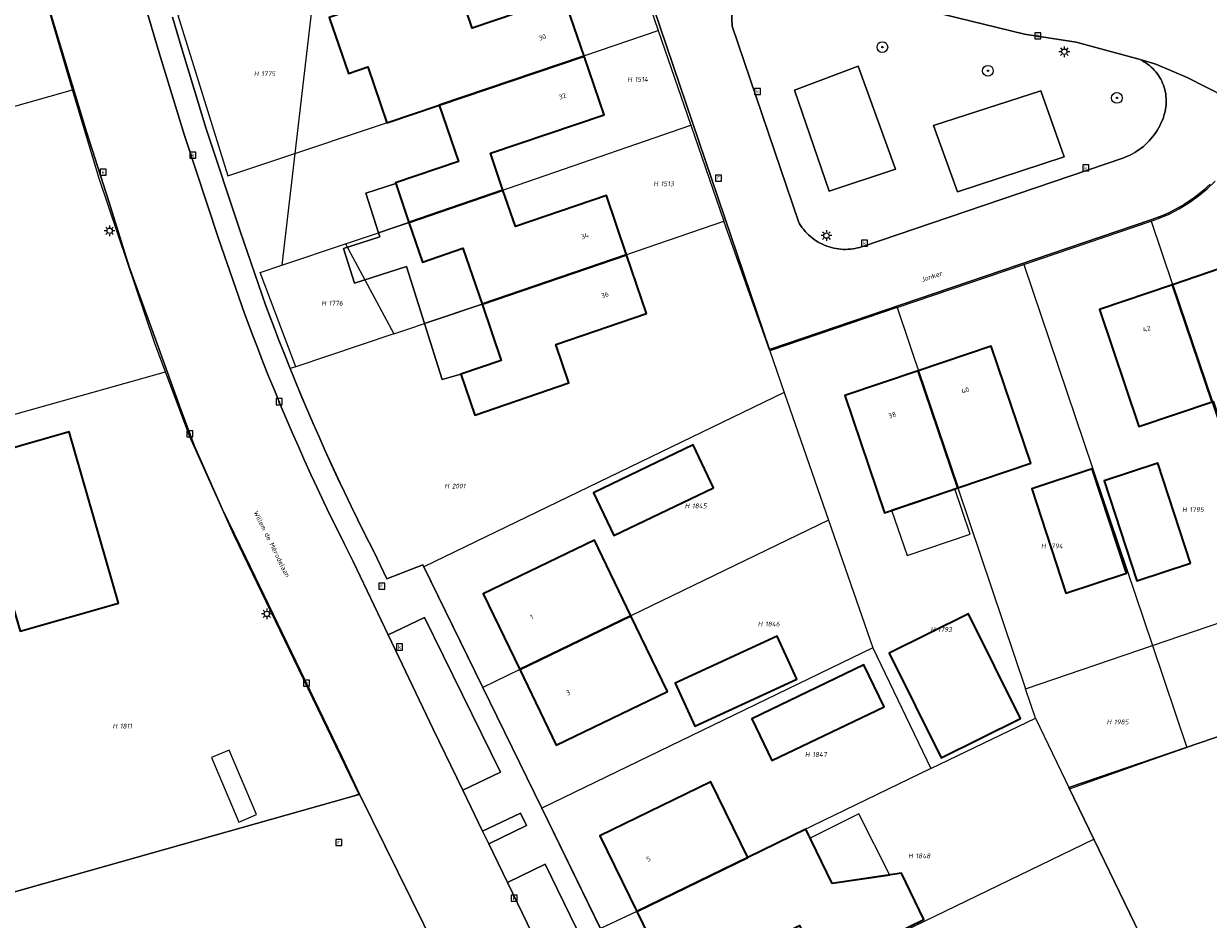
# Model space of a CAD drawing. Header units: metres. Extents: x 250001 to 257773, y 598992 to 609118.
# Tile 52 of 256: x 251798 to 251886, y 601089 to 601156. Entities that reach past the tile are written whole.
import ezdxf
from ezdxf.enums import TextEntityAlignment as Align
from ezdxf.lldxf.tags import DXFTag

# ---------------------------------------------------------------- set-up
doc = ezdxf.new("R2010")
doc.units = ezdxf.units.M
for name, color, linetype, lineweight in [('B-WE-GR-BOOM-S', 252, 'Continuous', 25), ('B-WE-GR-GROENVOORZIENING-GV', 252, 'Continuous', 18), ('B-WE-KG-GRENS_PERCEEL-G', 150, 'KG-PERCEEL', 18), ('B-WE-KG-GRENS_PERCEEL-S', 150, 'Continuous', 25), ('B-WE-KL-ET_LS_OV_LICHTMAST-S', 252, 'Continuous', 25), ('B-WE-OG-BEBOUWING-GV', 1, 'Continuous', 35), ('B-WE-OG-BEBOUWING-T18', 7, 'Continuous', 18), ('B-WE-OG-BEBOUWING_LUIFEL-GV', 1, 'Continuous', 18), ('B-WE-OG-BEBOUWING_OVERBOUWING-GV', 1, 'Continuous', 18), ('B-WE-OG-TERREIN_ERF-GV', 7, 'Continuous', 18), ('B-WE-OG-TOPOGRAFIE-T18', 2, 'Continuous', 18), ('B-WE-RI-GWA_KOLK-S', 252, 'Continuous', 25), ('B-WE-RI-GWA_RIOOLPUT-S', 252, 'Continuous', 25), ('B-WE-VH-VERHARDING_GESLOTEN-GV', 252, 'Continuous', 18), ('B-WE-VH-VERHARDING_OPEN-GV', 252, 'Continuous', 18), ('X-XX-AL-REFERENTIE-G', 7, 'Continuous', 18)]:
    doc.layers.add(name, color=color, linetype=linetype, lineweight=lineweight)
doc.styles.add('NLCS-ISO', font='NLCS-ISO.ttf')
doc.styles.add('NLCS-ISO-ANNOTATIEF-T18', font='NLCS-ISO.ttf', dxfattribs={"height": 1.8})
doc.styles.get("Standard").update_dxf_attribs({"font": 'NLCS-ISO.ttf'})
tags = doc.linetypes.add('KG-PERCEEL', pattern='A,5.5,-2,["P",Standard,S=1.8,R=0,X=-0.5,Y=-0.9],-2,5.5,-2,[5,NLCS.SHX,S=0.75,R=0,X=0,Y=0],-2', length=19).pattern_tags.tags
tags[6] = DXFTag(74, 10)

# ---------------------------------------------------------------- blocks, each defined once
blk = doc.blocks.new('SKG-PERCEELNUMMER-SO')
at = {"style": 'NLCS-ISO', "oblique": 10, "flags": 1}
blk.add_attdef('GEMEENTECODE', text='', height=1.8, dxfattribs=at).set_placement((0, 2.55), align=Align.MIDDLE_CENTER)
at = {"style": 'NLCS-ISO', "oblique": 10}
blk.add_attdef('SECTIE', text='', height=1.8, dxfattribs=at).set_placement((-0.5, 0), align=Align.MIDDLE_RIGHT)
blk.add_attdef('PERCEELNUMMER', text='', height=1.8, dxfattribs=at).set_placement((0.5, 0), align=Align.MIDDLE_LEFT)
blk = doc.blocks.new('BS2021-132-Xref-KAD-20210617')
at = {"layer": 'B-WE-KG-GRENS_PERCEEL-G', "flags": 128}
for points in [[(251801.755, 601150.883), (251801.303, 601152.388), (251797.525, 601165.24)], [(251819.85, 601159.142), (251842.064, 601165.009), (251845.405, 601155.3)], [(251819.85, 601159.142), (251809.621, 601156.441), (251813.328, 601144.457), (251818.33, 601146.131)], [(251819.85, 601159.142), (251818.33, 601146.131)], [(251818.33, 601146.131), (251829.079, 601149.73), (251845.405, 601155.3)], [(251845.405, 601155.3), (251847.835, 601148.239)], [(251796.779, 601149.466), (251801.755, 601150.883)], [(251808.693, 601129.871), (251807.907, 601131.985), (251803.737, 601144.277), (251801.755, 601150.883)], [(251822.096, 601139.396), (251826.836, 601140.989), (251847.835, 601148.239)], [(251847.835, 601148.239), (251850.293, 601141.095)], [(251818.33, 601146.131), (251817.357, 601137.804)], [(251882.7, 601141.28), (251883.48, 601141.617), (251884.234, 601142.008), (251884.958, 601142.451), (251885.65, 601142.944), (251886.305, 601143.485), (251886.92, 601144.07)], [(251825.698, 601132.691), (251832.282, 601134.9), (251850.293, 601141.095)], [(251853.73, 601131.43), (251850.293, 601141.095)], [(251872.664, 601137.861), (251882.14, 601141.08)], [(251882.14, 601141.08), (251882.7, 601141.28)], [(251882.14, 601141.08), (251891.703, 601112.698)], [(251817.357, 601137.804), (251822.096, 601139.396)], [(251822.096, 601139.396), (251825.698, 601132.691)], [(251818.392, 601130.242), (251815.736, 601137.259), (251817.357, 601137.804)], [(251863.21, 601134.65), (251872.664, 601137.861)], [(251872.664, 601137.861), (251882.237, 601109.472)], [(251863.21, 601134.65), (251853.73, 601131.43)], [(251863.21, 601134.65), (251867.724, 601121.214), (251872.78, 601106.25)], [(251825.698, 601132.691), (251818.392, 601130.242)], [(251853.73, 601131.43), (251854.804, 601128.332)], [(251818.392, 601130.242), (251817.985, 601130.106)], [(251803.298, 601128.354), (251808.693, 601129.871)], [(251823.118, 601098.381), (251813.792, 601117.717), (251810.5, 601125.008), (251808.693, 601129.871)], [(251823.527, 601117.829), (251822.047, 601120.855), (251820.63, 601123.911), (251819.276, 601126.995), (251817.985, 601130.106)], [(251783.333, 601122.739), (251803.298, 601128.354)], [(251854.804, 601128.332), (251827.944, 601115.327)], [(251854.804, 601128.332), (251858.102, 601118.821)], [(251858.102, 601118.821), (251843.379, 601111.684), (251835.092, 601107.697), (251832.344, 601106.341)], [(251858.102, 601118.821), (251861.4, 601109.31)], [(251823.527, 601117.829), (251824.208, 601116.472), (251825.177, 601114.442), (251827.867, 601115.482), (251827.944, 601115.327)], [(251827.944, 601115.327), (251832.344, 601106.341)], [(251882.237, 601109.472), (251891.703, 601112.698)], [(251861.4, 601109.31), (251836.739, 601097.363)], [(251861.4, 601109.31), (251865.73, 601100.3)], [(251872.78, 601106.25), (251882.237, 601109.472)], [(251882.237, 601109.472), (251884.797, 601101.882)], [(251836.739, 601097.363), (251832.344, 601106.341)], [(251873.52, 601104.05), (251872.78, 601106.25)], [(251894.233, 601105.189), (251884.797, 601101.882)], [(251865.73, 601100.3), (251873.52, 601104.05)], [(251873.52, 601104.05), (251876.058, 601098.789)], [(251876.058, 601098.789), (251881.725, 601100.798), (251884.692, 601101.845), (251884.797, 601101.882)], [(251865.73, 601100.3), (251852.094, 601093.693), (251843.82, 601089.667), (251841.115, 601088.395)], [(251818.008, 601096.938), (251823.118, 601098.381)], [(251876.058, 601098.789), (251877.867, 601095.039)], [(251792.687, 601089.788), (251818.008, 601096.938)], [(251836.739, 601097.363), (251841.115, 601088.395)], [(251845.512, 601079.385), (251877.867, 601095.039)], [(251877.867, 601095.039), (251882.224, 601086.037)]]:
    blk.add_lwpolyline(points, dxfattribs=at)
at = {"layer": 'B-WE-KG-GRENS_PERCEEL-S', "xscale": 0.2, "yscale": 0.2, "zscale": 0.2}
for p, values in [((251815.725, 601152.075), {'PERCEELNUMMER': '1775', 'SECTIE': 'H'}), ((251843.555, 601151.645), {'PERCEELNUMMER': '1514', 'SECTIE': 'H'}), ((251845.495, 601143.872), {'PERCEELNUMMER': '1513', 'SECTIE': 'H'}), ((251820.755, 601134.975), {'PERCEELNUMMER': '1776', 'SECTIE': 'H'}), ((251829.923, 601121.349), {'PERCEELNUMMER': '2001', 'SECTIE': 'H'}), ((251847.829, 601119.875), {'PERCEELNUMMER': '1845', 'SECTIE': 'H'}), ((251884.898, 601119.598), {'PERCEELNUMMER': '1795', 'SECTIE': 'H'}), ((251874.387, 601116.885), {'PERCEELNUMMER': '1794', 'SECTIE': 'H'}), ((251853.273, 601111.075), {'PERCEELNUMMER': '1846', 'SECTIE': 'H'}), ((251866.146, 601110.668), {'PERCEELNUMMER': '1793', 'SECTIE': 'H'}), ((251805.192, 601103.467), {'PERCEELNUMMER': '1811', 'SECTIE': 'H'}), ((251879.275, 601103.776), {'PERCEELNUMMER': '1985', 'SECTIE': 'H'}), ((251856.792, 601101.352), {'PERCEELNUMMER': '1847', 'SECTIE': 'H'}), ((251864.483, 601093.797), {'PERCEELNUMMER': '1848', 'SECTIE': 'H'})]:
    blk.add_blockref('SKG-PERCEELNUMMER-SO', p, dxfattribs=at).add_auto_attribs(values)
blk = doc.blocks.new('SKL-ET_OV_LICHTMAST-SO')
at = {"color": 0, "linetype": 'ByBlock', "lineweight": 18}
for points in [[(-1.25, 0), (-2, 0)], [(-1.41, 1.41), (-0.88, 0.88)], [(0, 2), (0, 1.25)], [(0.88, 0.88), (1.41, 1.41)], [(2, 0), (1.25, 0)], [(-1.41, -1.41), (-0.88, -0.88)], [(0, -1.25), (0, -2)], [(0.88, -0.88), (1.41, -1.41)]]:
    blk.add_lwpolyline(points, dxfattribs=at)
blk.add_circle((0, 0), 1, dxfattribs=at)
blk = doc.blocks.new('SRI-KOLK-SO')
at = {"color": 0, "linetype": 'ByBlock', "lineweight": 18}
blk.add_lwpolyline([(-1.125, -1.125), (1.125, -1.125), (1.125, 1.125), (-1.125, 1.125)], close=True, dxfattribs=at)
at = {"color": 0, "linetype": 'ByBlock', "lineweight": 18, "style": 'NLCS-ISO'}
blk.add_text('k', height=1.5, dxfattribs=at).set_placement((0, 0), align=Align.MIDDLE_CENTER)
blk = doc.blocks.new('SRI-PUT_INSPECTIEPUT_RIOOLPUT-SO')
at = {"color": 0, "linetype": 'ByBlock', "lineweight": 18}
blk.add_lwpolyline([(-1.12, -1.12), (1.12, -1.12), (1.12, 1.12), (-1.12, 1.12)], close=True, dxfattribs=at)
at = {"color": 0, "linetype": 'ByBlock', "lineweight": 18, "style": 'NLCS-ISO'}
blk.add_text('r', height=1.5, dxfattribs=at).set_placement((0, 0.28), align=Align.MIDDLE_CENTER)
blk = doc.blocks.new('SGR-BOOM_01-SO')
at = {"linetype": 'ByBlock', "lineweight": 18}
h = blk.add_hatch(color=0, dxfattribs=at)
h.dxf.hatch_style = 1
edge = h.paths.add_edge_path()
edge.add_arc((0, 0), 0.25, 0, 360)
at = {"color": 0, "linetype": 'ByBlock', "lineweight": 18}
for radius in [2, 0.25]:
    blk.add_circle((0, 0), radius, dxfattribs=at)
blk = doc.blocks.new('BS2021-132-Xref-BGT-GRIJS-20210617-aangepast')
at = {"layer": 'B-WE-GR-GROENVOORZIENING-GV', "flags": 128}
for points in [[(251850.809, 601157.93), (251850.929, 601155.609), (251855.85, 601141.05), (251855.94, 601140.896), (251856.036, 601140.745), (251856.139, 601140.599), (251856.249, 601140.458), (251856.365, 601140.322), (251856.486, 601140.192), (251856.614, 601140.066), (251856.747, 601139.947), (251856.885, 601139.834), (251857.028, 601139.727), (251857.175, 601139.626), (251857.327, 601139.533), (251857.484, 601139.446), (251857.643, 601139.366), (251857.807, 601139.294), (251857.973, 601139.229), (251858.142, 601139.171), (251858.313, 601139.121), (251858.487, 601139.079), (251858.662, 601139.044), (251858.839, 601139.018), (251859.016, 601138.999), (251859.195, 601138.988), (251859.373, 601138.986), (251859.552, 601138.991), (251859.73, 601139.004), (251859.907, 601139.025), (251860.084, 601139.055), (251860.258, 601139.092), (251860.431, 601139.137), (251860.602, 601139.189), (251860.66, 601139.209), (251880.019, 601145.78), (251880.205, 601145.849), (251880.388, 601145.925), (251880.568, 601146.009), (251880.744, 601146.1), (251880.917, 601146.198), (251881.085, 601146.303), (251881.249, 601146.414), (251881.409, 601146.532), (251881.563, 601146.656), (251881.712, 601146.787), (251881.856, 601146.923), (251881.995, 601147.065), (251882.127, 601147.213), (251882.254, 601147.366), (251882.374, 601147.523), (251882.488, 601147.686), (251882.595, 601147.853), (251882.695, 601148.024), (251882.788, 601148.199), (251882.875, 601148.378), (251882.954, 601148.56), (251883.025, 601148.745), (251883.089, 601148.932), (251883.139, 601149.099), (251883.18, 601149.259), (251883.213, 601149.421), (251883.239, 601149.585), (251883.256, 601149.749), (251883.266, 601149.915), (251883.267, 601150.08), (251883.261, 601150.246), (251883.246, 601150.411), (251883.224, 601150.574), (251883.194, 601150.737), (251883.155, 601150.898), (251883.11, 601151.057), (251883.056, 601151.214), (251882.995, 601151.368), (251882.927, 601151.518), (251882.851, 601151.666), (251882.769, 601151.809), (251882.679, 601151.948), (251882.583, 601152.083), (251882.481, 601152.213), (251882.372, 601152.338), (251882.258, 601152.457), (251882.137, 601152.571), (251882.012, 601152.679), (251881.881, 601152.781), (251881.746, 601152.876), (251881.606, 601152.965), (251881.462, 601153.046), (251881.319, 601153.119), (251876.543, 601154.422), (251872.692, 601155.008), (251865.684, 601156.724)], [(251894.436, 601105.177), (251876.01, 601098.899), (251886.582, 601077.033)], [(251828.877, 601086.783), (251823.136, 601098.386), (251822.328, 601098.158), (251767.973, 601082.81), (251759.291, 601113.469), (251751.051, 601142.117), (251659.41, 601115.609)]]:
    blk.add_lwpolyline(points, dxfattribs=at)
for points in [[(251863.097, 601144.956), (251860.299, 601152.625), (251855.559, 601150.837), (251858.141, 601143.311)], [(251855.559, 601150.837), (251860.299, 601152.625), (251863.097, 601144.956), (251858.141, 601143.311)], [(251875.663, 601145.886), (251873.911, 601150.79), (251865.933, 601148.202), (251867.699, 601143.282)], [(251865.933, 601148.202), (251873.911, 601150.79), (251875.663, 601145.886), (251867.699, 601143.282)], [(251833.643, 601100.046), (251828.002, 601111.567), (251825.284, 601110.27), (251828.64, 601103.236), (251830.841, 601098.696)], [(251835.593, 601096.057), (251835.138, 601096.993), (251832.324, 601095.636), (251832.782, 601094.691)], [(251842.536, 601081.766), (251836.992, 601093.179), (251834.178, 601091.812), (251837.114, 601085.756), (251839.673, 601080.399)]]:
    blk.add_lwpolyline(points, close=True, dxfattribs=at)
at = {"layer": 'B-WE-OG-BEBOUWING-GV', "flags": 128}
for points in [[(251830.562, 601158.336), (251830.182, 601159.445), (251826.945, 601158.336), (251820.891, 601156.263), (251822.32, 601152.089), (251823.763, 601152.583), (251825.187, 601148.422), (251829.078, 601149.729), (251839.892, 601153.38), (251838.38, 601157.81), (251831.545, 601155.471)], [(251841.38, 601149.02), (251839.892, 601153.38), (251829.078, 601149.729), (251830.513, 601145.535), (251825.828, 601143.932), (251825.843, 601143.887), (251826.834, 601140.988), (251833.838, 601143.407), (251832.909, 601146.141)], [(251834.765, 601140.68), (251833.838, 601143.407), (251826.834, 601140.988), (251827.842, 601138.043), (251830.853, 601139.074), (251832.284, 601134.895), (251843.054, 601138.591), (251841.559, 601142.989)], [(251844.54, 601134.219), (251843.054, 601138.591), (251832.284, 601134.895), (251833.714, 601130.716), (251830.703, 601129.685), (251831.744, 601126.646), (251838.758, 601129.047), (251837.78, 601131.907)], [(251891.456, 601131.465), (251889.17, 601138.199), (251883.724, 601136.353), (251886.683, 601127.636), (251886.754, 601127.66), (251887.985, 601124.023), (251892.989, 601125.709), (251895.29, 601118.88), (251899.299, 601120.219), (251896.989, 601127.069), (251895.076, 601132.696)], [(251886.683, 601127.636), (251883.724, 601136.353), (251878.29, 601134.51), (251881.23, 601125.79)], [(251873.17, 601123.06), (251870.22, 601131.77), (251864.772, 601129.93), (251867.725, 601121.215)], [(251867.725, 601121.215), (251864.772, 601129.93), (251859.32, 601128.089), (251862.279, 601119.369), (251864.619, 601120.162)], [(251805.179, 601112.64), (251801.519, 601125.4), (251786.799, 601121.18), (251790.014, 601109.973), (251797.392, 601112.152), (251797.867, 601110.544)], [(251849.534, 601121.229), (251848.011, 601124.412), (251840.578, 601120.855), (251842.101, 601117.672)], [(251880.298, 601114.863), (251877.756, 601122.631), (251873.238, 601121.152), (251875.78, 601113.384)], [(251885.062, 601115.596), (251882.628, 601123.054), (251878.642, 601121.753), (251881.076, 601114.295)], [(251843.373, 601111.675), (251840.651, 601117.323), (251832.374, 601113.332), (251835.091, 601107.694)], [(251846.087, 601106.045), (251843.373, 601111.675), (251835.091, 601107.694), (251837.809, 601102.055)], [(251872.399, 601104.034), (251868.531, 601111.841), (251862.617, 601108.911), (251866.485, 601101.104)], [(251855.744, 601106.958), (251854.279, 601110.158), (251846.673, 601106.673), (251848.138, 601103.473)], [(251862.239, 601104.913), (251860.742, 601108.028), (251852.389, 601104.015), (251853.886, 601100.9)], [(251852.078, 601093.685), (251849.335, 601099.327), (251841.061, 601095.305), (251843.806, 601089.66)], [(251858.372, 601091.743), (251856.403, 601095.79), (251852.078, 601093.685), (251843.806, 601089.66), (251846.535, 601084.047), (251854.809, 601088.069), (251855.944, 601088.604), (251857.534, 601085.323), (251865.209, 601089.058), (251863.533, 601092.502)]]:
    blk.add_lwpolyline(points, close=True, dxfattribs=at)
at = {"layer": 'B-WE-OG-BEBOUWING_LUIFEL-GV', "flags": 128}
for points in [[(251862.801, 601119.546), (251863.95, 601116.183), (251868.644, 601117.762), (251867.518, 601121.145)], [(251812.118, 601101.129), (251814.145, 601096.322), (251815.463, 601096.877), (251813.435, 601101.685)], [(251856.727, 601095.125), (251858.372, 601091.743), (251862.66, 601092.374), (251860.348, 601096.938)]]:
    blk.add_lwpolyline(points, close=True, dxfattribs=at)
at = {"layer": 'B-WE-OG-BEBOUWING_OVERBOUWING-GV', "flags": 128}
for points in [[(251826.834, 601140.988), (251825.843, 601143.887), (251823.622, 601143.177), (251824.565, 601140.228)], [(251827.842, 601138.043), (251826.834, 601140.988), (251824.565, 601140.228), (251824.661, 601139.927), (251821.948, 601139.06), (251822.774, 601136.477), (251826.654, 601137.718), (251827.994, 601133.459), (251832.284, 601134.895), (251830.853, 601139.074)], [(251833.714, 601130.716), (251832.284, 601134.895), (251827.994, 601133.459), (251829.302, 601129.3), (251830.703, 601129.685)]]:
    blk.add_lwpolyline(points, close=True, dxfattribs=at)
at = {"layer": 'B-WE-OG-TERREIN_ERF-GV', "flags": 128}
for points in [[(251767.973, 601082.81), (251822.328, 601098.158), (251823.136, 601098.386), (251821.828, 601101.194), (251814.652, 601116.074), (251812.94, 601119.594), (251810.845, 601124.32), (251809.823, 601127.065), (251808.831, 601129.82), (251808.081, 601131.942), (251805.98, 601137.694), (251804.472, 601142.547), (251802.807, 601147.736), (251799.589, 601158.336), (251799.196, 601159.631), (251797.689, 601165.3)], [(251886.55, 601143.847), (251886.324, 601143.636), (251886.092, 601143.432), (251885.855, 601143.234), (251885.612, 601143.042), (251885.365, 601142.856), (251885.113, 601142.677), (251884.857, 601142.504), (251884.596, 601142.338), (251884.331, 601142.179), (251884.062, 601142.027), (251883.789, 601141.882), (251883.513, 601141.744), (251883.233, 601141.613), (251882.949, 601141.489), (251882.663, 601141.373), (251882.107, 601141.174), (251853.695, 601131.523), (251844.62, 601158.336)], [(251809.208, 601156.297), (251809.858, 601154.11), (251811.727, 601147.972), (251814.261, 601140.338), (251816.168, 601134.788), (251816.814, 601133.09), (251817.095, 601132.356), (251817.506, 601131.298), (251817.925, 601130.243), (251818.352, 601129.19), (251818.786, 601128.141), (251819.227, 601127.095), (251819.676, 601126.052), (251820.132, 601125.013), (251820.595, 601123.976), (251821.065, 601122.943), (251821.543, 601121.913), (251822.028, 601120.887), (251822.521, 601119.863), (251823.02, 601118.844), (251823.527, 601117.828), (251824.207, 601116.472), (251825.176, 601114.441), (251827.866, 601115.482), (251836.739, 601097.361), (251854.25, 601061.358)], [(251886.582, 601077.033), (251876.01, 601098.899), (251894.436, 601105.177)], [(251830.562, 601158.336), (251831.545, 601155.471), (251838.38, 601157.81), (251839.892, 601153.38), (251841.38, 601149.02), (251832.909, 601146.141), (251833.838, 601143.407), (251834.765, 601140.68), (251841.559, 601142.989), (251843.054, 601138.591), (251844.54, 601134.219), (251837.78, 601131.907), (251838.758, 601129.047), (251831.744, 601126.646), (251830.703, 601129.685), (251829.302, 601129.3), (251827.994, 601133.459), (251826.654, 601137.718), (251822.774, 601136.477), (251821.948, 601139.06), (251824.661, 601139.927), (251824.565, 601140.228), (251823.622, 601143.177), (251825.843, 601143.887), (251825.828, 601143.932), (251830.513, 601145.535), (251829.078, 601149.729), (251825.187, 601148.422), (251823.763, 601152.583), (251822.32, 601152.089), (251820.891, 601156.263)]]:
    blk.add_lwpolyline(points, dxfattribs=at)
for points in [[(251878.29, 601134.51), (251883.724, 601136.353), (251889.17, 601138.199), (251891.456, 601131.465), (251895.076, 601132.696), (251896.989, 601127.069), (251899.299, 601120.219), (251895.29, 601118.88), (251892.989, 601125.709), (251887.985, 601124.023), (251886.754, 601127.66), (251886.683, 601127.636), (251881.23, 601125.79)], [(251864.772, 601129.93), (251870.22, 601131.77), (251873.17, 601123.06), (251867.725, 601121.215), (251864.619, 601120.162), (251862.279, 601119.369), (251859.32, 601128.089)], [(251786.799, 601121.18), (251801.519, 601125.4), (251805.179, 601112.64), (251797.867, 601110.544), (251797.392, 601112.152), (251790.014, 601109.973)], [(251849.534, 601121.229), (251842.101, 601117.672), (251840.578, 601120.855), (251848.011, 601124.412)], [(251877.756, 601122.631), (251880.298, 601114.863), (251875.78, 601113.384), (251873.238, 601121.152)], [(251878.642, 601121.753), (251882.628, 601123.054), (251885.062, 601115.596), (251881.076, 601114.295)], [(251846.087, 601106.045), (251837.809, 601102.055), (251835.091, 601107.694), (251832.374, 601113.332), (251840.651, 601117.323), (251843.373, 601111.675)], [(251868.531, 601111.841), (251872.399, 601104.034), (251866.485, 601101.104), (251862.617, 601108.911)], [(251855.744, 601106.958), (251848.138, 601103.473), (251846.673, 601106.673), (251854.279, 601110.158)], [(251860.742, 601108.028), (251862.239, 601104.913), (251853.886, 601100.9), (251852.389, 601104.015)], [(251856.403, 601095.79), (251858.372, 601091.743), (251863.533, 601092.502), (251865.209, 601089.058), (251857.534, 601085.323), (251855.944, 601088.604), (251854.809, 601088.069), (251846.535, 601084.047), (251843.806, 601089.66), (251841.061, 601095.305), (251849.335, 601099.327), (251852.078, 601093.685)]]:
    blk.add_lwpolyline(points, close=True, dxfattribs=at)
at = {"layer": 'B-WE-VH-VERHARDING_GESLOTEN-GV', "flags": 128}
for points in [[(251797.689, 601165.3), (251799.196, 601159.631), (251799.589, 601158.336), (251802.807, 601147.736), (251804.472, 601142.547), (251805.98, 601137.694), (251808.081, 601131.942), (251808.831, 601129.82), (251809.823, 601127.065), (251810.845, 601124.32), (251812.94, 601119.594), (251814.652, 601116.074), (251821.828, 601101.194), (251823.136, 601098.386), (251828.877, 601086.783)], [(251837.114, 601085.756), (251834.178, 601091.812), (251832.782, 601094.691), (251832.324, 601095.636), (251830.841, 601098.696), (251828.64, 601103.236), (251825.284, 601110.27), (251822.681, 601115.724), (251822.008, 601117.065), (251821.498, 601118.087), (251820.996, 601119.112), (251820.501, 601120.141), (251820.013, 601121.173), (251819.532, 601122.209), (251819.059, 601123.248), (251818.593, 601124.29), (251818.134, 601125.336), (251817.682, 601126.385), (251817.238, 601127.436), (251816.801, 601128.491), (251816.372, 601129.549), (251815.95, 601130.61), (251815.536, 601131.674), (251815.225, 601132.486), (251814.57, 601134.209), (251812.651, 601139.793), (251810.106, 601147.457), (251808.23, 601153.621), (251807.103, 601157.412)], [(251865.684, 601156.724), (251872.692, 601155.008), (251876.543, 601154.422), (251881.319, 601153.119), (251882.5, 601152.79), (251884.829, 601151.79), (251889.17, 601149.589)]]:
    blk.add_lwpolyline(points, dxfattribs=at)
at = {"layer": 'B-WE-VH-VERHARDING_OPEN-GV', "flags": 128}
for points in [[(251807.103, 601157.412), (251808.23, 601153.621), (251810.106, 601147.457), (251812.651, 601139.793), (251814.57, 601134.209), (251815.225, 601132.486), (251815.536, 601131.674), (251815.95, 601130.61), (251816.372, 601129.549), (251816.801, 601128.491), (251817.238, 601127.436), (251817.682, 601126.385), (251818.134, 601125.336), (251818.593, 601124.29), (251819.059, 601123.248), (251819.532, 601122.209), (251820.013, 601121.173), (251820.501, 601120.141), (251820.996, 601119.112), (251821.498, 601118.087), (251822.008, 601117.065), (251822.681, 601115.724), (251825.284, 601110.27), (251828.002, 601111.567), (251833.643, 601100.046), (251830.841, 601098.696), (251832.324, 601095.636), (251835.138, 601096.993), (251835.593, 601096.057), (251832.782, 601094.691), (251834.178, 601091.812), (251836.992, 601093.179), (251842.536, 601081.766)], [(251854.25, 601061.358), (251836.739, 601097.361), (251827.866, 601115.482), (251825.176, 601114.441), (251824.207, 601116.472), (251823.527, 601117.828), (251823.02, 601118.844), (251822.521, 601119.863), (251822.028, 601120.887), (251821.543, 601121.913), (251821.065, 601122.943), (251820.595, 601123.976), (251820.132, 601125.013), (251819.676, 601126.052), (251819.227, 601127.095), (251818.786, 601128.141), (251818.352, 601129.19), (251817.925, 601130.243), (251817.506, 601131.298), (251817.095, 601132.356), (251816.814, 601133.09), (251816.168, 601134.788), (251814.261, 601140.338), (251811.727, 601147.972), (251809.858, 601154.11), (251809.208, 601156.297)], [(251844.62, 601158.336), (251853.695, 601131.523), (251882.107, 601141.174), (251882.663, 601141.373), (251882.949, 601141.489), (251883.233, 601141.613), (251883.513, 601141.744), (251883.789, 601141.882), (251884.062, 601142.027), (251884.331, 601142.179), (251884.596, 601142.338), (251884.857, 601142.504), (251885.113, 601142.677), (251885.365, 601142.856), (251885.612, 601143.042), (251885.855, 601143.234), (251886.092, 601143.432), (251886.324, 601143.636), (251886.55, 601143.847)], [(251889.17, 601149.589), (251884.829, 601151.79), (251882.5, 601152.79), (251881.319, 601153.119), (251881.462, 601153.046), (251881.606, 601152.965), (251881.746, 601152.876), (251881.881, 601152.781), (251882.012, 601152.679), (251882.137, 601152.571), (251882.258, 601152.457), (251882.372, 601152.338), (251882.481, 601152.213), (251882.583, 601152.083), (251882.679, 601151.948), (251882.769, 601151.809), (251882.851, 601151.666), (251882.927, 601151.518), (251882.995, 601151.368), (251883.056, 601151.214), (251883.11, 601151.057), (251883.155, 601150.898), (251883.194, 601150.737), (251883.224, 601150.574), (251883.246, 601150.411), (251883.261, 601150.246), (251883.267, 601150.08), (251883.266, 601149.915), (251883.256, 601149.749), (251883.239, 601149.585), (251883.213, 601149.421), (251883.18, 601149.259), (251883.139, 601149.099), (251883.089, 601148.932), (251883.025, 601148.745), (251882.954, 601148.56), (251882.875, 601148.378), (251882.788, 601148.199), (251882.695, 601148.024), (251882.595, 601147.853), (251882.488, 601147.686), (251882.374, 601147.523), (251882.254, 601147.366), (251882.127, 601147.213), (251881.995, 601147.065), (251881.856, 601146.923), (251881.712, 601146.787), (251881.563, 601146.656), (251881.409, 601146.532), (251881.249, 601146.414), (251881.085, 601146.303), (251880.917, 601146.198), (251880.744, 601146.1), (251880.568, 601146.009), (251880.388, 601145.925), (251880.205, 601145.849), (251880.019, 601145.78), (251860.66, 601139.209), (251860.602, 601139.189), (251860.431, 601139.137), (251860.258, 601139.092), (251860.084, 601139.055), (251859.907, 601139.025), (251859.73, 601139.004), (251859.552, 601138.991), (251859.373, 601138.986), (251859.195, 601138.988), (251859.016, 601138.999), (251858.839, 601139.018), (251858.662, 601139.044), (251858.487, 601139.079), (251858.313, 601139.121), (251858.142, 601139.171), (251857.973, 601139.229), (251857.807, 601139.294), (251857.643, 601139.366), (251857.484, 601139.446), (251857.327, 601139.533), (251857.175, 601139.626), (251857.028, 601139.727), (251856.885, 601139.834), (251856.747, 601139.947), (251856.614, 601140.066), (251856.486, 601140.192), (251856.365, 601140.322), (251856.249, 601140.458), (251856.139, 601140.599), (251856.036, 601140.745), (251855.94, 601140.896), (251855.85, 601141.05), (251850.929, 601155.609), (251850.809, 601157.93)]]:
    blk.add_lwpolyline(points, dxfattribs=at)
at = {"layer": 'B-WE-GR-BOOM-S', "xscale": 0.2, "yscale": 0.2, "zscale": 0.2}
for p in [(251862.112, 601154.054), (251869.974, 601152.291), (251879.589, 601150.269)]:
    blk.add_blockref('SGR-BOOM_01-SO', p, dxfattribs=at)
at = {"layer": 'B-WE-KL-ET_LS_OV_LICHTMAST-S', "xscale": 0.2, "yscale": 0.2, "zscale": 0.2}
for p in [(251875.67, 601153.71), (251804.52, 601140.37), (251857.94, 601140.01), (251816.24, 601111.83)]:
    blk.add_blockref('SKL-ET_OV_LICHTMAST-SO', p, dxfattribs=at)
at = {"layer": 'B-WE-RI-GWA_KOLK-S', "xscale": 0.2, "yscale": 0.2, "zscale": 0.2}
for p in [(251873.705, 601154.896), (251852.8, 601150.75), (251810.735, 601145.998), (251877.27, 601145.05), (251804.036, 601144.735), (251860.77, 601139.45), (251817.159, 601127.639), (251810.501, 601125.238), (251826.134, 601109.361), (251819.188, 601106.668), (251834.678, 601090.657)]:
    blk.add_blockref('SRI-KOLK-SO', p, dxfattribs=at)
at = {"layer": 'B-WE-RI-GWA_RIOOLPUT-S', "xscale": 0.2, "yscale": 0.2, "zscale": 0.2}
for p in [(251849.9, 601144.3), (251824.8, 601113.9), (251821.6, 601094.8)]:
    blk.add_blockref('SRI-PUT_INSPECTIEPUT_RIOOLPUT-SO', p, dxfattribs=at)
at = {"layer": 'B-WE-OG-BEBOUWING-T18', "style": 'NLCS-ISO-ANNOTATIEF-T18'}
for s, rotation, p in [('30', 18.9, (251836.77, 601154.787)), ('32', 18.9, (251838.27, 601150.393)), ('34', 18.8, (251839.94, 601139.985)), ('36', 18.8, (251841.43, 601135.6)), ('42', 18.7, (251881.81, 601133.064)), ('40', 18.7, (251868.296, 601128.481)), ('38', 18.7, (251862.846, 601126.641)), ('1', 25.7, (251835.985, 601111.598)), ('3', 25.7, (251838.702, 601105.96)), ('5', 26, (251844.682, 601093.576))]:
    blk.add_text(s, height=0.36, rotation=rotation, dxfattribs=at).set_placement(p, align=Align.MIDDLE)
at = {"layer": 'B-WE-OG-TOPOGRAFIE-T18', "style": 'NLCS-ISO-ANNOTATIEF-T18'}
for s, rotation, p in [('Jonker', 18.7, (251865.811, 601136.979)), ('Willem de Mérodelaan', 296.3, (251816.619, 601117.039))]:
    blk.add_text(s, height=0.36, rotation=rotation, dxfattribs=at).set_placement(p, align=Align.MIDDLE)

msp = doc.modelspace()

# ---------------------------------------------------------------- block references
at = {"layer": 'X-XX-AL-REFERENTIE-G'}
for name in ['BS2021-132-Xref-BGT-GRIJS-20210617-aangepast', 'BS2021-132-Xref-KAD-20210617']:
    msp.add_blockref(name, (0, 0), dxfattribs=at)

doc.saveas('drawing.dxf')
